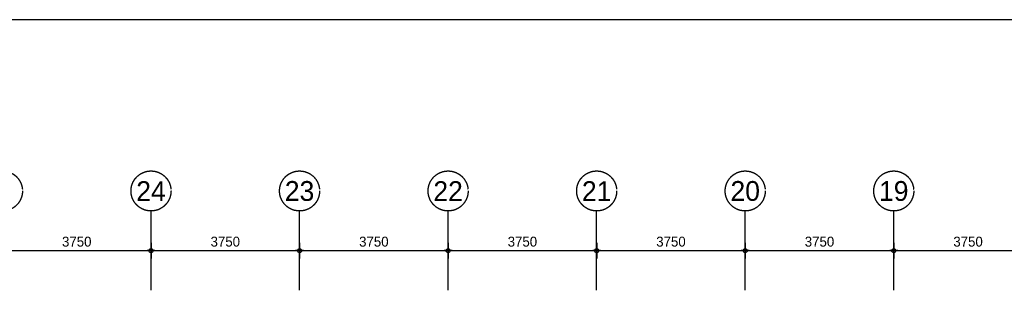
# Model space of a CAD drawing. Extents: x 0 to 140000, y 0 to 84100.
# Tile 20 of 36: x 37885 to 62740, y 76277 to 83100. Entities that reach past the tile are written whole.
import ezdxf
from ezdxf.enums import TextEntityAlignment as Align

# ---------------------------------------------------------------- set-up
doc = ezdxf.new("R2010")
doc.units = 0
doc.header["$LTSCALE"] = 100
doc.header["$MEASUREMENT"] = 0
doc.header["$PDMODE"] = 35
doc.header["$PDSIZE"] = 100
doc.linetypes.add('B0201', pattern=[50, 31.25, -6.25, 6.25, -6.25])
doc.linetypes.add('B0403', pattern=[37.5, 25, -12.5])
doc.layers.get('0').update_dxf_attribs({"linetype": 'CONTINUOUS'})
doc.layers.get('DEFPOINTS').update_dxf_attribs({"linetype": 'CONTINUOUS'})
for name, color, linetype in [('AL$7A---_STRAMIEN', 42, 'B0201'), ('AM$1A---_ALGEMEEN', 1, 'CONTINUOUS'), ('AT$1A---_TEKST', 2, 'CONTINUOUS'), ('BL$8A---_HULPLIJNEN', 1, 'CONTINUOUS')]:
    doc.layers.add(name, color=color, linetype=linetype)
doc.styles.add('03_200', font='B-GBP.shx', dxfattribs={"height": 700})
doc.styles.add('B-01', font='b-gbp')
doc.dimstyles.new('1732', dxfattribs={"dimscale": 100, "dimtxt": 2.5, "dimasz": 1, "dimexe": 0.18, "dimexo": 0.0625, "dimgap": 1, "dimtad": 1, "dimdec": 0, "dimzin": 0, "dimtxsty": 'B-01', "dimblk1": 'B-TOD', "dimblk2": 'B-TOD', "dimsah": 1, "dimcen": 1, "dimse1": 1, "dimse2": 1, "dimclrt": 2, "dimazin": 3, "dimtfac": 1, "dimtdec": 1, "dimtmove": 0, "dimatfit": 3, "dimtolj": 1, "dimtzin": 0})

# ---------------------------------------------------------------- blocks, each defined once
blk = doc.blocks.new('B-TOD')
for p, q in [((-1, 0), (1, 0)), ((0, -2), (0, 2))]:
    blk.add_line(p, q)
blk.add_circle((0, 0), 0.5)
blk = doc.blocks.new('*D46')
at = {"color": 0, "linetype": 'BYBLOCK'}
blk.add_line((37550, 77277), (41100, 77277), dxfattribs=at)
at = {"layer": 'DEFPOINTS', "color": 0, "linetype": 'BYBLOCK'}
for p in [(37450, 77277), (41200, 77277), (41200, 77277)]:
    blk.add_point(p, dxfattribs=at)
at = {"color": 0, "linetype": 'BYBLOCK', "xscale": 100, "yscale": 100, "zscale": 100, "rotation": 180}
blk.add_blockref('B-TOD', (37450, 77277), dxfattribs=at)
at = {"color": 0, "linetype": 'BYBLOCK', "xscale": 100, "yscale": 100, "zscale": 100}
blk.add_blockref('B-TOD', (41200, 77277), dxfattribs=at)
at = {"color": 2, "linetype": 'BYBLOCK', "insert": (39325, 77502), "char_height": 250, "attachment_point": 5, "style": 'B-01'}
blk.add_mtext('\\A1;3750', dxfattribs=at)
blk = doc.blocks.new('*D45')
at = {"color": 0, "linetype": 'BYBLOCK'}
blk.add_line((48800, 77277), (52350, 77277), dxfattribs=at)
at = {"layer": 'DEFPOINTS', "color": 0, "linetype": 'BYBLOCK'}
for p in [(48700, 77277), (52450, 77277), (52450, 77277)]:
    blk.add_point(p, dxfattribs=at)
at = {"color": 0, "linetype": 'BYBLOCK', "xscale": 100, "yscale": 100, "zscale": 100, "rotation": 180}
blk.add_blockref('B-TOD', (48700, 77277), dxfattribs=at)
at = {"color": 0, "linetype": 'BYBLOCK', "xscale": 100, "yscale": 100, "zscale": 100}
blk.add_blockref('B-TOD', (52450, 77277), dxfattribs=at)
at = {"color": 2, "linetype": 'BYBLOCK', "insert": (50575, 77502), "char_height": 250, "attachment_point": 5, "style": 'B-01'}
blk.add_mtext('\\A1;3750', dxfattribs=at)
blk = doc.blocks.new('*D44')
at = {"color": 0, "linetype": 'BYBLOCK'}
blk.add_line((56300, 77277), (59850, 77277), dxfattribs=at)
at = {"layer": 'DEFPOINTS', "color": 0, "linetype": 'BYBLOCK'}
for p in [(56200, 77277), (59950, 77277), (59950, 77277)]:
    blk.add_point(p, dxfattribs=at)
at = {"color": 0, "linetype": 'BYBLOCK', "xscale": 100, "yscale": 100, "zscale": 100, "rotation": 180}
blk.add_blockref('B-TOD', (56200, 77277), dxfattribs=at)
at = {"color": 0, "linetype": 'BYBLOCK', "xscale": 100, "yscale": 100, "zscale": 100}
blk.add_blockref('B-TOD', (59950, 77277), dxfattribs=at)
at = {"color": 2, "linetype": 'BYBLOCK', "insert": (58075, 77502), "char_height": 250, "attachment_point": 5, "style": 'B-01'}
blk.add_mtext('\\A1;3750', dxfattribs=at)
blk = doc.blocks.new('*D43')
at = {"color": 0, "linetype": 'BYBLOCK'}
blk.add_line((60050, 77277), (63600, 77277), dxfattribs=at)
at = {"layer": 'DEFPOINTS', "color": 0, "linetype": 'BYBLOCK'}
for p in [(59950, 77277), (63700, 77277), (63700, 77277)]:
    blk.add_point(p, dxfattribs=at)
at = {"color": 0, "linetype": 'BYBLOCK', "xscale": 100, "yscale": 100, "zscale": 100, "rotation": 180}
blk.add_blockref('B-TOD', (59950, 77277), dxfattribs=at)
at = {"color": 0, "linetype": 'BYBLOCK', "xscale": 100, "yscale": 100, "zscale": 100}
blk.add_blockref('B-TOD', (63700, 77277), dxfattribs=at)
at = {"color": 2, "linetype": 'BYBLOCK', "insert": (61825, 77502), "char_height": 250, "attachment_point": 5, "style": 'B-01'}
blk.add_mtext('\\A1;3750', dxfattribs=at)
blk = doc.blocks.new('*D42')
at = {"color": 0, "linetype": 'BYBLOCK'}
blk.add_line((52550, 77277), (56100, 77277), dxfattribs=at)
at = {"layer": 'DEFPOINTS', "color": 0, "linetype": 'BYBLOCK'}
for p in [(52450, 77277), (56200, 77277), (56200, 77277)]:
    blk.add_point(p, dxfattribs=at)
at = {"color": 0, "linetype": 'BYBLOCK', "xscale": 100, "yscale": 100, "zscale": 100, "rotation": 180}
blk.add_blockref('B-TOD', (52450, 77277), dxfattribs=at)
at = {"color": 0, "linetype": 'BYBLOCK', "xscale": 100, "yscale": 100, "zscale": 100}
blk.add_blockref('B-TOD', (56200, 77277), dxfattribs=at)
at = {"color": 2, "linetype": 'BYBLOCK', "insert": (54325, 77502), "char_height": 250, "attachment_point": 5, "style": 'B-01'}
blk.add_mtext('\\A1;3750', dxfattribs=at)
blk = doc.blocks.new('*D41')
at = {"color": 0, "linetype": 'BYBLOCK'}
blk.add_line((45050, 77277), (48600, 77277), dxfattribs=at)
at = {"layer": 'DEFPOINTS', "color": 0, "linetype": 'BYBLOCK'}
for p in [(44950, 77277), (48700, 77277), (48700, 77277)]:
    blk.add_point(p, dxfattribs=at)
at = {"color": 0, "linetype": 'BYBLOCK', "xscale": 100, "yscale": 100, "zscale": 100, "rotation": 180}
blk.add_blockref('B-TOD', (44950, 77277), dxfattribs=at)
at = {"color": 0, "linetype": 'BYBLOCK', "xscale": 100, "yscale": 100, "zscale": 100}
blk.add_blockref('B-TOD', (48700, 77277), dxfattribs=at)
at = {"color": 2, "linetype": 'BYBLOCK', "insert": (46825, 77502), "char_height": 250, "attachment_point": 5, "style": 'B-01'}
blk.add_mtext('\\A1;3750', dxfattribs=at)
blk = doc.blocks.new('*D40')
at = {"color": 0, "linetype": 'BYBLOCK'}
blk.add_line((41300, 77277), (44850, 77277), dxfattribs=at)
at = {"layer": 'DEFPOINTS', "color": 0, "linetype": 'BYBLOCK'}
for p in [(41200, 77277), (44950, 77277), (44950, 77277)]:
    blk.add_point(p, dxfattribs=at)
at = {"color": 0, "linetype": 'BYBLOCK', "xscale": 100, "yscale": 100, "zscale": 100, "rotation": 180}
blk.add_blockref('B-TOD', (41200, 77277), dxfattribs=at)
at = {"color": 0, "linetype": 'BYBLOCK', "xscale": 100, "yscale": 100, "zscale": 100}
blk.add_blockref('B-TOD', (44950, 77277), dxfattribs=at)
at = {"color": 2, "linetype": 'BYBLOCK', "insert": (43075, 77502), "char_height": 250, "attachment_point": 5, "style": 'B-01'}
blk.add_mtext('\\A1;3750', dxfattribs=at)
blk = doc.blocks.new('BORDER')
at = {"linetype": 'BYBLOCK'}
blk.add_line((1, 1), (0, 1), dxfattribs=at)

msp = doc.modelspace()

# ---------------------------------------------------------------- linework, layer by layer
at = {"layer": 'AL$7A---_STRAMIEN'}
for p, q in [((41199.7, 76276.9), (41199.7, 78276.9)), ((44949.7, 76276.9), (44949.7, 78276.9)), ((48699.7, 76276.9), (48699.7, 78276.9)), ((52449.7, 76276.9), (52449.7, 78276.9)), ((56199.7, 76276.9), (56199.7, 78276.9)), ((59949.7, 76276.9), (59949.7, 78276.9))]:
    msp.add_line(p, q, dxfattribs=at)
at = {"layer": 'AL$7A---_STRAMIEN', "color": 1}
for centre in [(37449.7, 78781.4), (41199.7, 78781.4), (44949.7, 78781.4), (48699.7, 78781.4), (52449.7, 78781.4), (56199.7, 78781.4), (59949.7, 78781.4)]:
    msp.add_circle(centre, 504.6, dxfattribs=at)

# ---------------------------------------------------------------- block references
at = {"layer": 'BL$8A---_HULPLIJNEN', "linetype": 'B0403', "xscale": 138000, "yscale": 82100, "zscale": 138000}
msp.add_blockref('BORDER', (1000, 1000), dxfattribs=at)

# ---------------------------------------------------------------- texts
at = {"layer": 'AT$1A---_TEKST', "color": 3, "style": '03_200'}
for s, p in [('24', (41199.7, 78781.4)), ('23', (44949.7, 78781.4)), ('22', (48699.7, 78781.4)), ('21', (52449.7, 78781.4)), ('20', (56199.7, 78781.4)), ('19', (59949.7, 78781.4))]:
    msp.add_text(s, height=500, dxfattribs=at).set_placement(p, align=Align.MIDDLE)

# ---------------------------------------------------------------- dimensions: what is measured, and where the dimension line sits
at = {"layer": 'AM$1A---_ALGEMEEN'}
for base, p1, p2, picture, middle in [((41199.7, 77276.9), (37449.7, 77277), (41199.7, 77277), '*D46', (39324.7, 77501.9)), ((44949.7, 77276.9), (41199.7, 77277), (44949.7, 77277), '*D40', (43074.7, 77501.9)), ((48699.7, 77276.9), (44949.7, 77277), (48699.7, 77277), '*D41', (46824.7, 77501.9)), ((52449.7, 77276.9), (48699.7, 77277), (52449.7, 77277), '*D45', (50574.7, 77501.9)), ((56199.7, 77276.9), (52449.7, 77277), (56199.7, 77277), '*D42', (54324.7, 77501.9)), ((59949.7, 77276.9), (56199.7, 77277), (59949.7, 77277), '*D44', (58074.7, 77501.9)), ((63699.7, 77276.9), (59949.7, 77277), (63699.7, 77277), '*D43', (61824.7, 77501.9))]:
    dim = msp.add_linear_dim(base=base, p1=p1, p2=p2, angle=180, dimstyle='1732', dxfattribs=at)
    dim.commit()
    dim.dimension.update_dxf_attribs({"geometry": picture, "text_midpoint": middle})

doc.saveas('drawing.dxf')
